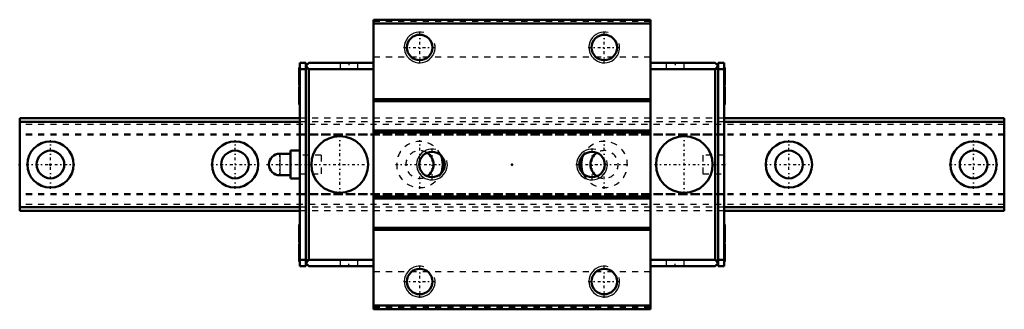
# Model space of a CAD drawing. Header units: millimetres. Extents: x -5 to 155, y -24 to 24.
import ezdxf

# ---------------------------------------------------------------- set-up
doc = ezdxf.new("R2010")
doc.units = ezdxf.units.MM
doc.linetypes.add('Center', pattern=[1.5, 0.45, -0.5, 0.05, -0.5])
doc.linetypes.add('Dashed', pattern=[2, 1, -1])
for name, color, linetype, lineweight in [('2d ConnectionPoints', 7, 'Continuous', 50), ('AM_0', 7, 'Continuous', 50), ('AM_4', 3, 'Continuous', 25), ('AM_5', 3, 'Continuous', 25), ('AM_7', 7, 'Center', 25), ('AM_9', 6, 'Dashed', 25)]:
    doc.layers.add(name, color=color, linetype=linetype, lineweight=lineweight)

# ---------------------------------------------------------------- blocks, each defined once
blk = doc.blocks.new('1_SRG_PB107_grease_nipple_joint_0_in_SRG15XA1SS160LPG200PB1074540001_4')
at = {"layer": 'AM_0'}
for p, q in [((39, 1.75), (37.25, 1.75)), ((39, 2.25), (39, -2.25)), ((40.5, 2.25), (39, 2.25)), ((37.25, -1.75), (39, -1.75)), ((39, -2.25), (40.5, -2.25))]:
    blk.add_line(p, q, dxfattribs=at)
blk.add_arc((37.25, 0), 1.75, 90, 270, dxfattribs=at)
at = {"layer": 'AM_4'}
blk.add_line((37.25, 1.75), (37.25, -1.75), dxfattribs=at)
at = {"layer": 'AM_7'}
blk.add_line((37.25, -1.8375), (37.25, 1.8375), dxfattribs=at)
at = {"layer": 'AM_9'}
for p, q in [((44, 1.5), (40.5, 1.5)), ((44, 1.5), (44, -1.5)), ((40.5, -1.5), (44, -1.5))]:
    blk.add_line(p, q, dxfattribs=at)
blk = doc.blocks.new('2_SRG15XASSPB1071_Slide15_25_0_in_SRG15XA1SS160LPG200PB1074540001_4')
at = {"layer": 'AM_0'}
for p, q in [((52.5, 23.5), (52.5, -23.5)), ((97.5, 23.5), (52.5, 23.5)), ((97.5, 22.9), (52.5, 22.9)), ((97.5, 23.5), (97.5, -23.5)), ((40.5, 16.5), (40.5, -16.5)), ((41.5, 16.5), (40.5, 16.5)), ((41.5, 16.5), (41.5, -16.5)), ((41.5, 16), (42, 16.5)), ((42, 15.5), (41.5, 16)), ((52.5, 16.5), (42, 16.5)), ((97.5, 16.5), (108, 16.5)), ((108.5, 16), (108, 16.5)), ((108, 15.5), (108.5, 16)), ((108.5, 16.5), (109.5, 16.5)), ((108.5, 16.5), (108.5, -16.5)), ((109.5, -16.5), (109.5, 16.5)), ((40.4, 15.7), (40.4, 12.9)), ((41.5, 15.5), (40.5, 15.5)), ((42, -15.5), (42, 15.5)), ((52.5, 15.5), (42, 15.5)), ((97.5, 15.5), (108, 15.5)), ((108, -15.5), (108, 15.5)), ((108.5, 15.5), (109.5, 15.5)), ((109.6, 15.7), (109.6, 12.9)), ((40.4, 12.6), (40.4, 9.8)), ((109.6, 12.6), (109.6, 9.8)), ((97.5, 10.58), (52.5, 10.58)), ((97.5, 10.28), (52.5, 10.28)), ((97.5, 5.5), (52.5, 5.5)), ((97.5, 5.2), (52.5, 5.2)), ((97.5, -5.2), (52.5, -5.2)), ((97.5, -5.5), (52.5, -5.5)), ((40.4, -9.8), (40.4, -12.6)), ((52.5, -10.28), (97.5, -10.28)), ((97.5, -10.58), (52.5, -10.58)), ((109.6, -9.8), (109.6, -12.6)), ((40.4, -12.9), (40.4, -15.7)), ((109.6, -12.9), (109.6, -15.7)), ((41.5, -15.5), (40.5, -15.5)), ((41.5, -16), (42, -15.5)), ((42, -16.5), (41.5, -16)), ((52.5, -15.5), (42, -15.5)), ((97.5, -15.5), (108, -15.5)), ((108.5, -16), (108, -15.5)), ((108, -16.5), (108.5, -16)), ((108.5, -15.5), (109.5, -15.5)), ((41.5, -16.5), (40.5, -16.5)), ((52.5, -16.5), (42, -16.5)), ((97.5, -16.5), (108, -16.5)), ((108.5, -16.5), (109.5, -16.5)), ((97.5, -22.9), (52.5, -22.9)), ((97.5, -23.5), (52.5, -23.5))]:
    blk.add_line(p, q, dxfattribs=at)
for centre, radius in [((60, 19), 2.07), ((90, 19), 2.07), ((47, 0), 4.6), ((103, 0), 4.6), ((62, 0), 2.07), ((88, 0), 2.07), ((60, -19), 2.07), ((90, -19), 2.07)]:
    blk.add_circle(centre, radius, dxfattribs=at)
for centre, start, end in [((40.5, 15.7), 90, 180), ((109.5, 15.7), 0, 90), ((40.5, 12.9), 180, 270), ((109.5, 12.9), 270, 360), ((40.5, 12.6), 90, 180), ((109.5, 12.6), 0, 90), ((40.5, 9.8), 180, 270), ((109.5, 9.8), 270, 360), ((40.5, -9.8), 90, 180), ((109.5, -9.8), 0, 90), ((40.5, -12.6), 180, 270), ((109.5, -12.6), 270, 360), ((40.5, -12.9), 90, 180), ((109.5, -12.9), 0, 90), ((40.5, -15.7), 180, 270), ((109.5, -15.7), 270, 360)]:
    blk.add_arc(centre, 0.1, start, end, dxfattribs=at)
at = {"layer": 'AM_5'}
for centre in [(60, 19), (90, 19), (62, 0), (88, 0), (60, -19), (90, -19)]:
    blk.add_arc(centre, 2.5, 75, 15, dxfattribs=at)
at = {"layer": 'AM_7'}
for p, q in [((60, 16.38), (60, 21.62)), ((90, 16.38), (90, 21.62)), ((57.38, 19), (62.62, 19)), ((87.38, 19), (92.62, 19)), ((48.5, 16.55), (48.5, 15.45)), ((101.5, 16.55), (101.5, 15.45)), ((40.4, 14.3), (40.51, 14.3)), ((109.5, 14.3), (109.61, 14.3)), ((40.4, 11.2), (40.51, 11.2)), ((109.5, 11.2), (109.61, 11.2)), ((47, -4.83), (47, 4.83)), ((103, -4.83), (103, 4.83)), ((62, -2.62), (62, 2.62)), ((88, -2.62), (88, 2.62)), ((35.08, 0), (51.83, 0)), ((56.06, 0), (64.62, 0)), ((85.38, 0), (93.94, 0)), ((98.17, 0), (109.67, 0)), ((40.4, -11.2), (40.51, -11.2)), ((109.5, -11.2), (109.61, -11.2)), ((40.4, -14.3), (40.51, -14.3)), ((109.5, -14.3), (109.61, -14.3)), ((48.5, -16.55), (48.5, -15.45)), ((101.5, -16.55), (101.5, -15.45)), ((60, -21.62), (60, -16.38)), ((90, -21.62), (90, -16.38)), ((57.38, -19), (62.62, -19)), ((87.38, -19), (92.62, -19))]:
    blk.add_line(p, q, dxfattribs=at)
at = {"layer": 'AM_9'}
for p, q in [((97.5, 23.2), (52.5, 23.2)), ((47.05, 16.5), (47.05, 15.5)), ((49.95, 15.5), (49.95, 16.5)), ((97.5, 17.43), (52.5, 17.43)), ((100.05, 16.5), (100.05, 15.5)), ((102.95, 15.5), (102.95, 16.5)), ((40.45, 15.25), (40.4, 15.25)), ((40.45, 14.44), (40.4, 14.44)), ((40.45, 15.25), (40.45, 13.35)), ((42, 15.5), (41.5, 15.5)), ((108, 15.5), (108.5, 15.5)), ((109.55, 15.25), (109.6, 15.25)), ((109.55, 15.25), (109.55, 13.35)), ((109.55, 14.44), (109.6, 14.44)), ((40.45, 14.16), (40.4, 14.16)), ((40.45, 13.35), (40.4, 13.35)), ((109.55, 14.16), (109.6, 14.16)), ((109.55, 13.35), (109.6, 13.35)), ((40.45, 12.15), (40.4, 12.15)), ((40.45, 11.34), (40.4, 11.34)), ((40.45, 12.15), (40.45, 10.25)), ((109.55, 12.15), (109.6, 12.15)), ((109.55, 12.15), (109.55, 10.25)), ((109.55, 11.34), (109.6, 11.34)), ((40.45, 11.06), (40.4, 11.06)), ((40.45, 10.25), (40.4, 10.25)), ((109.55, 11.06), (109.6, 11.06)), ((109.55, 10.25), (109.6, 10.25)), ((109.5, 7.5), (40.5, 7.5)), ((41.5, 6.9), (40.5, 6.9)), ((109.5, 6.9), (108.5, 6.9)), ((109.5, 4.92), (40.5, 4.92)), ((109.5, 4.9), (40.5, 4.9)), ((109.5, 4.75), (40.5, 4.75)), ((44, 1.5), (40.5, 1.5)), ((44, 1.5), (44, -1.5)), ((106, 1.5), (106, -1.5)), ((109.5, 1.5), (106, 1.5)), ((40.5, -1.5), (44, -1.5)), ((106, -1.5), (109.5, -1.5)), ((109.5, -4.75), (40.5, -4.75)), ((109.5, -4.9), (40.5, -4.9)), ((109.5, -4.92), (40.5, -4.92)), ((41.5, -6.9), (40.5, -6.9)), ((109.5, -7.5), (40.5, -7.5)), ((109.5, -6.9), (108.5, -6.9)), ((40.45, -10.25), (40.4, -10.25)), ((40.45, -11.06), (40.4, -11.06)), ((40.45, -10.25), (40.45, -12.15)), ((109.55, -10.25), (109.6, -10.25)), ((109.55, -10.25), (109.55, -12.15)), ((109.55, -11.06), (109.6, -11.06)), ((40.45, -11.34), (40.4, -11.34)), ((40.45, -12.15), (40.4, -12.15)), ((109.55, -11.34), (109.6, -11.34)), ((109.55, -12.15), (109.6, -12.15)), ((40.45, -13.35), (40.4, -13.35)), ((40.45, -14.16), (40.4, -14.16)), ((40.45, -13.35), (40.45, -15.25)), ((109.55, -13.35), (109.6, -13.35)), ((109.55, -13.35), (109.55, -15.25)), ((109.55, -14.16), (109.6, -14.16)), ((40.45, -14.44), (40.4, -14.44)), ((40.45, -15.25), (40.4, -15.25)), ((42, -15.5), (41.5, -15.5)), ((47.05, -15.5), (47.05, -16.5)), ((49.95, -16.5), (49.95, -15.5)), ((100.05, -15.5), (100.05, -16.5)), ((102.95, -16.5), (102.95, -15.5)), ((108, -15.5), (108.5, -15.5)), ((109.55, -14.44), (109.6, -14.44)), ((109.55, -15.25), (109.6, -15.25)), ((97.5, -17.43), (52.5, -17.43)), ((97.5, -23.2), (52.5, -23.2))]:
    blk.add_line(p, q, dxfattribs=at)
blk = doc.blocks.new('3_SRG15XA1605_Track_0_in_SRG15XA1SS160LPG200PB1074540001_4')
at = {"layer": 'AM_0'}
for p, q in [((40.5, 7.5), (-5, 7.5)), ((-5, 7.5), (-5, -7.5)), ((40.5, 6.9), (-5, 6.9)), ((155, 7.5), (109.5, 7.5)), ((155, 6.9), (109.5, 6.9)), ((155, 7.5), (155, -7.5)), ((40.5, -6.9), (-5, -6.9)), ((40.5, -7.5), (-5, -7.5)), ((155, -6.9), (109.5, -6.9)), ((155, -7.5), (109.5, -7.5))]:
    blk.add_line(p, q, dxfattribs=at)
for centre, radius in [((0, 0), 3.75), ((30, 0), 3.75), ((120, 0), 3.75), ((150, 0), 3.75), ((0, 0), 2.25), ((30, 0), 2.25), ((120, 0), 2.25), ((150, 0), 2.25)]:
    blk.add_circle(centre, radius, dxfattribs=at)
for centre, radius, start, end in [((60, 0), 2.25, 302.1558, 57.8442), ((90, 0), 2.25, 122.1558, 237.8442), ((60, 0), 3.75, 336.8289, 23.1711), ((90, 0), 3.75, 156.8289, 203.1711)]:
    blk.add_arc(centre, radius, start, end, dxfattribs=at)
at = {"layer": 'AM_7'}
for p, q in [((0, -3.94), (0, 3.94)), ((30, -3.94), (30, 3.94)), ((60, -3.94), (60, 3.94)), ((90, -3.94), (90, 3.94)), ((120, -3.94), (120, 3.94)), ((150, -3.94), (150, 3.94)), ((-3.94, 0), (3.94, 0)), ((26.06, 0), (33.94, 0)), ((116.06, 0), (123.94, 0)), ((146.06, 0), (153.94, 0))]:
    blk.add_line(p, q, dxfattribs=at)
at = {"layer": 'AM_9'}
for p, q in [((155, 6.5), (-5, 6.5)), ((41.5, 7.5), (40.5, 7.5)), ((109.5, 6.9), (40.5, 6.9)), ((109.5, 7.5), (108.5, 7.5)), ((155, 4.92), (-5, 4.92)), ((155, 4.9), (-5, 4.9)), ((155, 4.75), (-5, 4.75)), ((155, -4.75), (-5, -4.75)), ((155, -4.9), (-5, -4.9)), ((155, -4.92), (-5, -4.92)), ((155, -6.5), (-5, -6.5)), ((109.5, -6.9), (40.5, -6.9)), ((41.5, -7.5), (40.5, -7.5)), ((109.5, -7.5), (108.5, -7.5))]:
    blk.add_line(p, q, dxfattribs=at)
for centre, radius, start, end in [((60, 0), 3.75, 23.1711, 336.8289), ((90, 0), 3.75, 203.1711, 156.8289), ((60, 0), 2.25, 57.8442, 302.1558), ((90, 0), 2.25, 237.8442, 122.1558)]:
    blk.add_arc(centre, radius, start, end, dxfattribs=at)

msp = doc.modelspace()

# ---------------------------------------------------------------- linework, layer by layer
at = {"layer": '2d ConnectionPoints'}
for p in [(48.5, 16.5), (101.5, 16.5), (-5, 0), (0, 0), (0, 0), (40.5, 0), (75, 0), (109.5, 0), (48.5, -16.5), (101.5, -16.5)]:
    msp.add_point(p, dxfattribs=at)

# ---------------------------------------------------------------- block references
for name in ['2_SRG15XASSPB1071_Slide15_25_0_in_SRG15XA1SS160LPG200PB1074540001_4', '3_SRG15XA1605_Track_0_in_SRG15XA1SS160LPG200PB1074540001_4', '1_SRG_PB107_grease_nipple_joint_0_in_SRG15XA1SS160LPG200PB1074540001_4']:
    msp.add_blockref(name, (0, 0))

doc.saveas('drawing.dxf')
